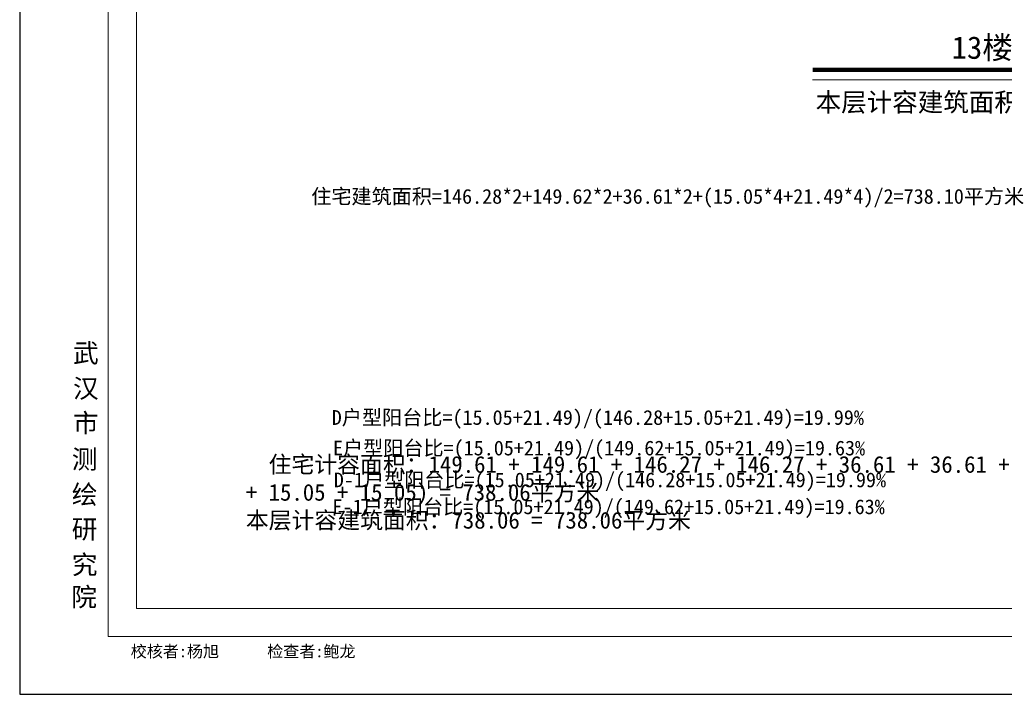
# Model space of a CAD drawing. Header units: millimetres. Extents: x 296296 to 297283, y 219875 to 220035.
# Tile 42 of 256: x 296643 to 296688, y 219974 to 220005. Entities that reach past the tile are written whole.
import ezdxf
from ezdxf.enums import TextEntityAlignment as Align

# ---------------------------------------------------------------- set-up
doc = ezdxf.new("R2010")
doc.units = ezdxf.units.MM
doc.linetypes.add('__DASH', pattern=[0.35, 0.25, -0.1])
doc.layers.add('$计算结果', color=7, linetype='Continuous')
doc.layers.add('楼层注记', color=7, linetype='Continuous')
for name, color, linetype, lineweight in [('A21400', 255, 'Continuous', 9), ('图廓', 255, 'Continuous', 9), ('面校计算', 7, '__DASH', 0)]:
    doc.layers.add(name, color=color, linetype=linetype, lineweight=lineweight)
doc.layers.add('打印图框', color=252, linetype='Continuous', plot=False)
doc.styles.add('dw', font='simhei.ttf')
doc.styles.add('style1', font='simhei.ttf', dxfattribs={"width": 0.75})
doc.styles.add('黑体', font='simhei.ttf', dxfattribs={"width": 0.7})

msp = doc.modelspace()

# ---------------------------------------------------------------- linework, layer by layer
at = {"layer": 'A21400', "color": 7}
for p, q in [((296647.233, 219976.64), (296647.233, 220031.573)), ((296648.516, 219977.922), (296648.516, 220030.29)), ((296721.19, 219977.922), (296648.516, 219977.922)), ((296722.472, 219976.64), (296647.233, 219976.64))]:
    msp.add_line(p, q, dxfattribs=at)
at = {"layer": '图廓', "color": 0, "const_width": 0.189}
msp.add_lwpolyline([(296679.182, 220002.362), (296697.152, 220002.362)], dxfattribs=at)
at = {"layer": '图廓', "color": 0}
msp.add_lwpolyline([(296679.182, 220001.902), (296697.152, 220001.902)], dxfattribs=at)
at = {"layer": '打印图框', "color": 6, "ltscale": 0.5}
msp.add_lwpolyline([(296643.212, 219974.023), (296725.278, 219974.023), (296725.278, 220034.813), (296643.212, 220034.813)], close=True, dxfattribs=at)

# ---------------------------------------------------------------- texts
at = {"layer": '$计算结果', "insert": (296653.47, 219983.142), "char_height": 0.759873, "width": 61.54974, "attachment_point": 4, "style": 'dw'}
msp.add_mtext('  住宅计容面积：149.61 + 149.61 + 146.27 + 146.27 + 36.61 + 36.61 + 0.5*(21.49 + 21.49 + 21.49 + 21.49 + 15.05 + 15.05 + 15.05 + 15.05) = 738.06平方米\\P本层计容建筑面积：738.06 = 738.06平方米', dxfattribs=at)
at = {"layer": '图廓', "color": 0, "style": 'dw'}
msp.add_text('本层计容建筑面积738.10平方米', height=0.84914, dxfattribs=at).set_placement((296679.318, 220000.466))
at = {"layer": '图廓', "color": 7, "linetype": 'Continuous', "style": 'style1', "width": 1}
for s, p in [('武', (296645.63, 219989.078)), ('汉', (296645.63, 219987.476)), ('市', (296645.63, 219985.904)), ('测', (296645.576, 219984.265)), ('绘', (296645.576, 219982.663)), ('研', (296645.576, 219981.091)), ('究', (296645.576, 219979.475)), ('院', (296645.55, 219978.012))]:
    msp.add_text(s, height=0.855, dxfattribs=at).set_placement(p)
at = {"layer": '图廓', "color": 7, "style": 'style1', "width": 1}
msp.add_text(' 校核者:杨旭      检查者:鲍龙', height=0.53437, dxfattribs=at).set_placement((296647.886, 219975.704))
at = {"layer": '楼层注记', "style": 'dw'}
msp.add_text('13楼2层', height=1.019, dxfattribs=at).set_placement((296685.491, 220002.859))
at = {"layer": '面校计算', "color": 7, "ltscale": 0.5, "style": '黑体'}
for s, p in [('住宅建筑面积=146.28*2+149.62*2+36.61*2+(15.05*4+21.49*4)/2=738.10平方米', (296656.437, 219996.618)), ('D户型阳台比=(15.05+21.49)/(146.28+15.05+21.49)=19.99%%%', (296657.369, 219986.585)), ('E户型阳台比=(15.05+21.49)/(149.62+15.05+21.49)=19.63%%%', (296657.423, 219985.199)), ('D-1户型阳台比=(15.05+21.49)/(146.28+15.05+21.49)=19.99%%%', (296657.462, 219983.753)), ('E-1户型阳台比=(15.05+21.49)/(149.62+15.05+21.49)=19.63%%%', (296657.404, 219982.532))]:
    msp.add_text(s, height=0.66924, dxfattribs=at).set_placement(p, align=Align.MIDDLE_LEFT)

doc.saveas('drawing.dxf')
